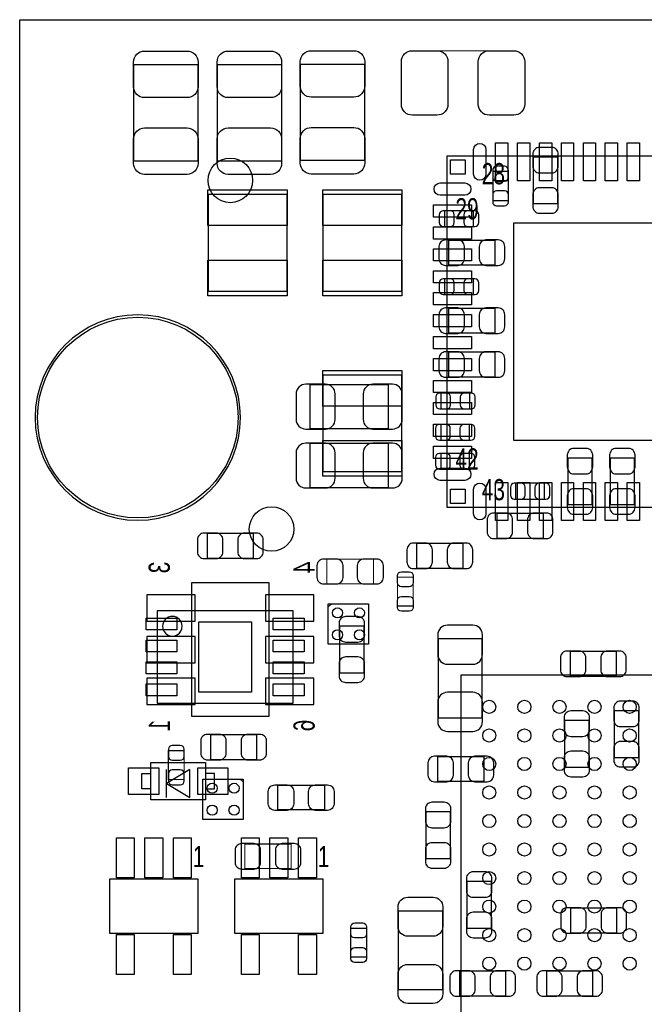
# Model space of a CAD drawing. Extents: x 0 to 67.6, y -0.1 to 51.7.
# Tile 4 of 13: x 0 to 14.2, y 29.3 to 51.7. Entities that reach past the tile are written whole.
import ezdxf

# ---------------------------------------------------------------- set-up
doc = ezdxf.new("R2010")
doc.units = 0
for name, color, linetype in [('BG_DESIGN_OUTLINE', 30, 'CONTINUOUS'), ('PG_ASSEMBLY_BOTTOM', 43, 'CONTINUOUS'), ('PG_ASSEMBLY_TOP', 253, 'CONTINUOUS'), ('PIN_BOTTOM', 211, 'CONTINUOUS'), ('PIN_TOP', 173, 'CONTINUOUS')]:
    doc.layers.add(name, color=color, linetype=linetype)

msp = doc.modelspace()

# ---------------------------------------------------------------- linework, layer by layer
at = {"layer": 'BG_DESIGN_OUTLINE'}
msp.add_lwpolyline([(67.59956, 21.99894, 0.414214), (65.60058, 19.99996, 0.414214), (67.59956, 18.00098), (67.59956, 0), (16.74876, 0), (16.74876, 3.50012, 0.414214), (16.25092, 4.0005, 0.414214), (15.75054, 3.50012), (15.75054, 0), (0, 0), (0, 18.00098, 0.414214), (1.99898, 19.99996, 0.414214), (0, 21.99894), (0, 51.689), (67.59956, 51.689)], format="xyb", close=True, dxfattribs=at)
at = {"layer": 'PG_ASSEMBLY_BOTTOM'}
for points in [[(11.706098, 47.498508), (12.265914, 47.498508), (12.265914, 48.558704), (11.706098, 48.558704), (11.706098, 47.498508)], [(11.14044, 48.229266), (10.780268, 48.229266), (10.780268, 47.569374), (11.14044, 47.569374), (11.14044, 48.229266)], [(10.342626, 46.975268), (10.342626, 47.33544), (9.682734, 47.33544), (9.682734, 46.975268), (10.342626, 46.975268)], [(10.835894, 46.101508), (10.835894, 46.661324), (9.775698, 46.661324), (9.775698, 46.101508), (10.835894, 46.101508)], [(10.343134, 45.425868), (10.343134, 45.78604), (9.683242, 45.78604), (9.683242, 45.425868), (10.343134, 45.425868)], [(10.835894, 44.550584), (10.835894, 45.1104), (9.775698, 45.1104), (9.775698, 44.550584), (10.835894, 44.550584)], [(10.835894, 43.550586), (10.835894, 44.110402), (9.775698, 44.110402), (9.775698, 43.550586), (10.835894, 43.550586)], [(8.408924, 42.37228), (8.408924, 43.372532), (6.60908, 43.372532), (6.60908, 42.37228), (8.408924, 42.37228)], [(10.261346, 42.822114), (10.261346, 43.182286), (9.601454, 43.182286), (9.601454, 42.822114), (10.261346, 42.822114)], [(9.59485, 42.468292), (9.59485, 42.10812), (10.254742, 42.10812), (10.254742, 42.468292), (9.59485, 42.468292)], [(8.408924, 41.028874), (8.408924, 42.029126), (6.60908, 42.029126), (6.60908, 41.028874), (8.408924, 41.028874)], [(9.59485, 41.807892), (9.59485, 41.44772), (10.254742, 41.44772), (10.254742, 41.807892), (9.59485, 41.807892)], [(12.489688, 40.640508), (13.049504, 40.640508), (13.049504, 41.700704), (12.489688, 41.700704), (12.489688, 40.640508)], [(14.014704, 41.700704), (13.454888, 41.700704), (13.454888, 40.640508), (14.014704, 40.640508), (14.014704, 41.700704)], [(11.963146, 40.764714), (11.963146, 41.124886), (11.303254, 41.124886), (11.303254, 40.764714), (11.963146, 40.764714)], [(10.874502, 40.437308), (10.874502, 39.877492), (11.934698, 39.877492), (11.934698, 40.437308), (10.874502, 40.437308)], [(4.270502, 39.980108), (4.270502, 39.420292), (5.330698, 39.420292), (5.330698, 39.980108), (4.270502, 39.980108)], [(9.045702, 39.751508), (9.045702, 39.191692), (10.105898, 39.191692), (10.105898, 39.751508), (9.045702, 39.751508)], [(3.92557, 35.812984), (3.92557, 38.863016), (5.67563, 38.863016), (5.67563, 35.812984), (3.92557, 35.812984)], [(7.849108, 37.868098), (7.289292, 37.868098), (7.289292, 36.807902), (7.849108, 36.807902), (7.849108, 37.868098)], [(9.537954, 35.783012), (10.538206, 35.783012), (10.538206, 37.582856), (9.537954, 37.582856), (9.537954, 35.783012)], [(12.542774, 37.291772), (12.542774, 36.731956), (13.60297, 36.731956), (13.60297, 37.291772), (12.542774, 37.291772)], [(14.11224, 35.941762), (13.552424, 35.941762), (13.552424, 34.881566), (14.11224, 34.881566), (14.11224, 35.941762)], [(12.97813, 35.719512), (12.418314, 35.719512), (12.418314, 34.659316), (12.97813, 34.659316), (12.97813, 35.719512)], [(5.406898, 34.835592), (5.406898, 35.395408), (4.346702, 35.395408), (4.346702, 34.835592), (5.406898, 34.835592)], [(9.523984, 34.896552), (9.523984, 34.336736), (10.58418, 34.336736), (10.58418, 34.896552), (9.523984, 34.896552)], [(5.094478, 34.32175), (5.021834, 34.385758)], [(9.256522, 32.576516), (9.816338, 32.576516), (9.816338, 33.636712), (9.256522, 33.636712), (9.256522, 32.576516)], [(10.193274, 30.992064), (10.75309, 30.992064), (10.75309, 32.05226), (10.193274, 32.05226), (10.193274, 30.992064)], [(13.611098, 30.885892), (13.611098, 31.445708), (12.550902, 31.445708), (12.550902, 30.885892), (13.611098, 30.885892)], [(10.022332, 30.008322), (10.022332, 29.448506), (11.082528, 29.448506), (11.082528, 30.008322), (10.022332, 30.008322)], [(12.003532, 30.008322), (12.003532, 29.448506), (13.063728, 29.448506), (13.063728, 30.008322), (12.003532, 30.008322)]]:
    msp.add_lwpolyline(points, dxfattribs=at)
at = {"layer": 'PG_ASSEMBLY_BOTTOM', "const_width": 0.024892}
for points in [[(3.388614, 34.374074), (3.748786, 34.374074), (3.748786, 35.033966), (3.388614, 35.033966), (3.388614, 34.374074)], [(6.189218, 32.346392), (6.189218, 32.906208), (5.129022, 32.906208), (5.129022, 32.346392), (6.189218, 32.346392)]]:
    msp.add_lwpolyline(points, dxfattribs=at)
at = {"layer": 'PG_ASSEMBLY_BOTTOM'}
msp.add_lwpolyline([(5.094478, 33.467802), (4.176522, 33.467802), (4.176522, 34.385758), (5.094478, 34.385758)], close=True, dxfattribs=at)
at = {"layer": 'PG_ASSEMBLY_TOP'}
for points, format in [([(9.005316, 49.517808, 0, 0, 0), (9.005316, 50.9778, 0.024892, 0.024892, 0), (11.205464, 50.9778, 0, 0, 0), (11.205464, 49.517808, 0, 0, 0), (9.005316, 49.517808, 0, 0, 0)], "xyseb"), ([(5.032756, 42.62374, 1), (0.352044, 42.62374, 1), (5.032756, 42.62374)], "xyb")]:
    msp.add_lwpolyline(points, format=format, dxfattribs=at)
for points in [[(4.06019, 48.468534), (2.600198, 48.468534), (2.600198, 50.668682), (4.06019, 50.668682), (4.06019, 48.468534)], [(5.96519, 48.468534), (4.505198, 48.468534), (4.505198, 50.668682), (5.96519, 50.668682), (5.96519, 48.468534)], [(7.860792, 48.477932), (6.4008, 48.477932), (6.4008, 50.67808), (7.860792, 50.67808), (7.860792, 48.477932)], [(17.736058, 40.95115), (17.736058, 48.580548), (9.736074, 48.580548), (9.736074, 40.580564), (17.365472, 40.580564), (17.736058, 40.95115)], [(4.292854, 47.705264), (4.292854, 45.505116), (6.092698, 45.505116), (6.092698, 47.705264), (4.292854, 47.705264)], [(6.909054, 47.705264), (6.909054, 45.505116), (8.708898, 45.505116), (8.708898, 47.705264), (6.909054, 47.705264)], [(8.708898, 41.391332), (8.708898, 43.59148), (6.909054, 43.59148), (6.909054, 41.391332), (8.708898, 41.391332)], [(7.034022, 38.31717), (7.106666, 38.381178)], [(3.130296, 38.219634), (3.130296, 36.119562), (6.230112, 36.119562), (6.230112, 38.219634), (3.130296, 38.219634)], [(20.152106, 36.755578), (10.05205, 36.755578), (10.05205, 21.655278), (19.517106, 21.655278), (20.152106, 22.290278), (20.152106, 36.755578)], [(4.237482, 33.912048), (2.987802, 33.912048), (2.987802, 34.762948), (4.237482, 34.762948), (4.237482, 33.912048)], [(3.345942, 33.969198), (3.345942, 34.286698), (3.879342, 33.969198), (3.879342, 34.604198), (3.345942, 34.286698), (3.345942, 34.604198)], [(2.987802, 34.162238), (2.784602, 34.162238), (2.784602, 34.512758), (2.987802, 34.512758)], [(4.237482, 34.162238), (4.440682, 34.162238), (4.440682, 34.512758), (4.237482, 34.512758)], [(5.885688, 33.683956), (5.885688, 34.243772), (6.945884, 34.243772), (6.945884, 33.683956), (5.885688, 33.683956)], [(2.0574, 32.114998), (4.05892, 32.114998), (4.05892, 30.865318), (2.0574, 30.865318), (2.0574, 32.114998)], [(4.907026, 32.114998), (6.908546, 32.114998), (6.908546, 30.865318), (4.907026, 30.865318), (4.907026, 32.114998)], [(8.633206, 31.383986), (9.633458, 31.383986), (9.633458, 29.584142), (8.633206, 29.584142), (8.633206, 31.383986)], [(7.907274, 30.327346), (7.547102, 30.327346), (7.547102, 30.987238), (7.907274, 30.987238), (7.907274, 30.327346)]]:
    msp.add_lwpolyline(points, dxfattribs=at)
at = {"layer": 'PG_ASSEMBLY_TOP', "const_width": 0.024892}
for points in [[(7.001002, 38.836092), (7.001002, 39.395908), (8.061198, 39.395908), (8.061198, 38.836092), (7.001002, 38.836092)], [(8.968486, 38.328854), (8.608314, 38.328854), (8.608314, 38.988746), (8.968486, 38.988746), (8.968486, 38.328854)]]:
    msp.add_lwpolyline(points, dxfattribs=at)
at = {"layer": 'PG_ASSEMBLY_TOP'}
msp.add_lwpolyline([(7.034022, 37.463222), (7.034022, 38.381178), (7.951978, 38.381178), (7.951978, 37.463222)], close=True, dxfattribs=at)
msp.add_lwpolyline([(3.703828, 37.869622, 1), (3.25658, 37.869574, 1)], format="xyb", close=True, dxfattribs=at)
at = {"layer": 'PIN_BOTTOM'}
for points in [[(11.695938, 48.628554), (11.695938, 48.348646, 0.414846), (11.846052, 48.198532), (12.12596, 48.198532, 0.414846), (12.276074, 48.348646), (12.276074, 48.628554, 0.414846), (12.12596, 48.778668), (11.846052, 48.778668, 0.414846)], [(10.780268, 48.259238), (10.780268, 48.099218, 0.413587), (10.870438, 48.009302), (11.05027, 48.009302, 0.413587), (11.14044, 48.099218), (11.14044, 48.259238, 0.413587), (11.05027, 48.349154), (10.870438, 48.349154, 0.413587)], [(11.14044, 47.539402), (11.14044, 47.699422, 0.413587), (11.05027, 47.789338), (10.870438, 47.789338, 0.413587), (10.780268, 47.699422), (10.780268, 47.539402, 0.413587), (10.870438, 47.449486), (11.05027, 47.449486, 0.413587)], [(12.276074, 47.428658), (12.276074, 47.708566, 0.414846), (12.12596, 47.85868), (11.846052, 47.85868, 0.414846), (11.695938, 47.708566), (11.695938, 47.428658, 0.414846), (11.846052, 47.278544), (12.12596, 47.278544, 0.414846)], [(9.652762, 46.975268), (9.812782, 46.975268, 0.413587), (9.902698, 47.065438), (9.902698, 47.24527, 0.413587), (9.812782, 47.33544), (9.652762, 47.33544, 0.413587), (9.562846, 47.24527), (9.562846, 47.065438, 0.413587)], [(10.372598, 47.33544), (10.212578, 47.33544, 0.413587), (10.122662, 47.24527), (10.122662, 47.065438, 0.413587), (10.212578, 46.975268), (10.372598, 46.975268, 0.413587), (10.462514, 47.065438), (10.462514, 47.24527, 0.413587)], [(9.705848, 46.091348), (9.985756, 46.091348, 0.414846), (10.13587, 46.241462), (10.13587, 46.52137, 0.414846), (9.985756, 46.671484), (9.705848, 46.671484, 0.414846), (9.555734, 46.52137), (9.555734, 46.241462, 0.414846)], [(10.905744, 46.671484), (10.625836, 46.671484, 0.414846), (10.475722, 46.52137), (10.475722, 46.241462, 0.414846), (10.625836, 46.091348), (10.905744, 46.091348, 0.414846), (11.055858, 46.241462), (11.055858, 46.52137, 0.414846)], [(9.65327, 45.425868), (9.81329, 45.425868, 0.413587), (9.903206, 45.516038), (9.903206, 45.69587, 0.413587), (9.81329, 45.78604), (9.65327, 45.78604, 0.413587), (9.563354, 45.69587), (9.563354, 45.516038, 0.413587)], [(10.373106, 45.78604), (10.213086, 45.78604, 0.413587), (10.12317, 45.69587), (10.12317, 45.516038, 0.413587), (10.213086, 45.425868), (10.373106, 45.425868, 0.413587), (10.463022, 45.516038), (10.463022, 45.69587, 0.413587)], [(9.705848, 44.540424), (9.985756, 44.540424, 0.414846), (10.13587, 44.690538), (10.13587, 44.970446, 0.414846), (9.985756, 45.12056), (9.705848, 45.12056, 0.414846), (9.555734, 44.970446), (9.555734, 44.690538, 0.414846)], [(10.905744, 45.12056), (10.625836, 45.12056, 0.414846), (10.475722, 44.970446), (10.475722, 44.690538, 0.414846), (10.625836, 44.540424), (10.905744, 44.540424, 0.414846), (11.055858, 44.690538), (11.055858, 44.970446, 0.414846)], [(9.705848, 43.540426), (9.985756, 43.540426, 0.414846), (10.13587, 43.69054), (10.13587, 43.970448, 0.414846), (9.985756, 44.120562), (9.705848, 44.120562, 0.414846), (9.555734, 43.970448), (9.555734, 43.69054, 0.414846)], [(10.905744, 44.120562), (10.625836, 44.120562, 0.414846), (10.475722, 43.970448), (10.475722, 43.69054, 0.414846), (10.625836, 43.540426), (10.905744, 43.540426, 0.414846), (11.055858, 43.69054), (11.055858, 43.970448, 0.414846)], [(6.51891, 42.362374), (6.968998, 42.362374, 0.414414), (7.188962, 42.582338), (7.188962, 43.162474, 0.414414), (6.968998, 43.382438), (6.51891, 43.382438, 0.414414), (6.298946, 43.162474), (6.298946, 42.582338, 0.414414)], [(8.499094, 43.382438), (8.049006, 43.382438, 0.414414), (7.829042, 43.162474), (7.829042, 42.582338, 0.414414), (8.049006, 42.362374), (8.499094, 42.362374, 0.414414), (8.719058, 42.582338), (8.719058, 43.162474, 0.414414)], [(9.571482, 42.822114), (9.731502, 42.822114, 0.413587), (9.821418, 42.912284), (9.821418, 43.092116, 0.413587), (9.731502, 43.182286), (9.571482, 43.182286, 0.413587), (9.481566, 43.092116), (9.481566, 42.912284, 0.413587)], [(10.291318, 43.182286), (10.131298, 43.182286, 0.413587), (10.041382, 43.092116), (10.041382, 42.912284, 0.413587), (10.131298, 42.822114), (10.291318, 42.822114, 0.413587), (10.381234, 42.912284), (10.381234, 43.092116, 0.413587)], [(9.564878, 42.10812), (9.724898, 42.10812, 0.413587), (9.814814, 42.19829), (9.814814, 42.378122, 0.413587), (9.724898, 42.468292), (9.564878, 42.468292, 0.413587), (9.474962, 42.378122), (9.474962, 42.19829, 0.413587)], [(10.284714, 42.468292), (10.124694, 42.468292, 0.413587), (10.034778, 42.378122), (10.034778, 42.19829, 0.413587), (10.124694, 42.10812), (10.284714, 42.10812, 0.413587), (10.37463, 42.19829), (10.37463, 42.378122, 0.413587)], [(6.51891, 41.018968), (6.968998, 41.018968, 0.414414), (7.188962, 41.238932), (7.188962, 41.819068, 0.414414), (6.968998, 42.039032), (6.51891, 42.039032, 0.414414), (6.298946, 41.819068), (6.298946, 41.238932, 0.414414)], [(8.499094, 42.039032), (8.049006, 42.039032, 0.414414), (7.829042, 41.819068), (7.829042, 41.238932, 0.414414), (8.049006, 41.018968), (8.499094, 41.018968, 0.414414), (8.719058, 41.238932), (8.719058, 41.819068, 0.414414)], [(9.564878, 41.44772), (9.724898, 41.44772, 0.413587), (9.814814, 41.53789), (9.814814, 41.717722, 0.413587), (9.724898, 41.807892), (9.564878, 41.807892, 0.413587), (9.474962, 41.717722), (9.474962, 41.53789, 0.413587)], [(10.284714, 41.807892), (10.124694, 41.807892, 0.413587), (10.034778, 41.717722), (10.034778, 41.53789, 0.413587), (10.124694, 41.44772), (10.284714, 41.44772, 0.413587), (10.37463, 41.53789), (10.37463, 41.717722, 0.413587)], [(12.479528, 41.770554), (12.479528, 41.490646, 0.414846), (12.629642, 41.340532), (12.90955, 41.340532, 0.414846), (13.059664, 41.490646), (13.059664, 41.770554, 0.414846), (12.90955, 41.920668), (12.629642, 41.920668, 0.414846)], [(13.444728, 41.770554), (13.444728, 41.490646, 0.414846), (13.594842, 41.340532), (13.87475, 41.340532, 0.414846), (14.024864, 41.490646), (14.024864, 41.770554, 0.414846), (13.87475, 41.920668), (13.594842, 41.920668, 0.414846)], [(11.273282, 40.764714), (11.433302, 40.764714, 0.413587), (11.523218, 40.854884), (11.523218, 41.034716, 0.413587), (11.433302, 41.124886), (11.273282, 41.124886, 0.413587), (11.183366, 41.034716), (11.183366, 40.854884, 0.413587)], [(11.993118, 41.124886), (11.833098, 41.124886, 0.413587), (11.743182, 41.034716), (11.743182, 40.854884, 0.413587), (11.833098, 40.764714), (11.993118, 40.764714, 0.413587), (12.083034, 40.854884), (12.083034, 41.034716, 0.413587)], [(13.059664, 40.570658), (13.059664, 40.850566, 0.414846), (12.90955, 41.00068), (12.629642, 41.00068, 0.414846), (12.479528, 40.850566), (12.479528, 40.570658, 0.414846), (12.629642, 40.420544), (12.90955, 40.420544, 0.414846)], [(14.024864, 40.570658), (14.024864, 40.850566, 0.414846), (13.87475, 41.00068), (13.594842, 41.00068, 0.414846), (13.444728, 40.850566), (13.444728, 40.570658, 0.414846), (13.594842, 40.420544), (13.87475, 40.420544, 0.414846)], [(10.804652, 39.867332), (11.08456, 39.867332, 0.414846), (11.234674, 40.017446), (11.234674, 40.297354, 0.414846), (11.08456, 40.447468), (10.804652, 40.447468, 0.414846), (10.654538, 40.297354), (10.654538, 40.017446, 0.414846)], [(12.004548, 40.447468), (11.72464, 40.447468, 0.414846), (11.574526, 40.297354), (11.574526, 40.017446, 0.414846), (11.72464, 39.867332), (12.004548, 39.867332, 0.414846), (12.154662, 40.017446), (12.154662, 40.297354, 0.414846)], [(4.200652, 39.410132), (4.48056, 39.410132, 0.414846), (4.630674, 39.560246), (4.630674, 39.840154, 0.414846), (4.48056, 39.990268), (4.200652, 39.990268, 0.414846), (4.050538, 39.840154), (4.050538, 39.560246, 0.414846)], [(5.400548, 39.990268), (5.12064, 39.990268, 0.414846), (4.970526, 39.840154), (4.970526, 39.560246, 0.414846), (5.12064, 39.410132), (5.400548, 39.410132, 0.414846), (5.550662, 39.560246), (5.550662, 39.840154, 0.414846)], [(8.975852, 39.181532), (9.25576, 39.181532, 0.414846), (9.405874, 39.331646), (9.405874, 39.611554, 0.414846), (9.25576, 39.761668), (8.975852, 39.761668, 0.414846), (8.825738, 39.611554), (8.825738, 39.331646, 0.414846)], [(10.175748, 39.761668), (9.89584, 39.761668, 0.414846), (9.745726, 39.611554), (9.745726, 39.331646, 0.414846), (9.89584, 39.181532), (10.175748, 39.181532, 0.414846), (10.325862, 39.331646), (10.325862, 39.611554, 0.414846)], [(7.279132, 37.937948), (7.279132, 37.65804, 0.414846), (7.429246, 37.507926), (7.709154, 37.507926, 0.414846), (7.859268, 37.65804), (7.859268, 37.937948, 0.414846), (7.709154, 38.088062), (7.429246, 38.088062, 0.414846)], [(9.528048, 37.673026), (9.528048, 37.222938, 0.414414), (9.748012, 37.002974), (10.328148, 37.002974, 0.414414), (10.548112, 37.222938), (10.548112, 37.673026, 0.414414), (10.328148, 37.89299), (9.748012, 37.89299, 0.414414)], [(12.472924, 36.721796), (12.752832, 36.721796, 0.414846), (12.902946, 36.87191), (12.902946, 37.151818, 0.414846), (12.752832, 37.301932), (12.472924, 37.301932, 0.414846), (12.32281, 37.151818), (12.32281, 36.87191, 0.414846)], [(13.67282, 37.301932), (13.392912, 37.301932, 0.414846), (13.242798, 37.151818), (13.242798, 36.87191, 0.414846), (13.392912, 36.721796), (13.67282, 36.721796, 0.414846), (13.822934, 36.87191), (13.822934, 37.151818, 0.414846)], [(7.859268, 36.738052), (7.859268, 37.01796, 0.414846), (7.709154, 37.168074), (7.429246, 37.168074, 0.414846), (7.279132, 37.01796), (7.279132, 36.738052, 0.414846), (7.429246, 36.587938), (7.709154, 36.587938, 0.414846)], [(10.548112, 35.692842), (10.548112, 36.14293, 0.414414), (10.328148, 36.362894), (9.748012, 36.362894, 0.414414), (9.528048, 36.14293), (9.528048, 35.692842, 0.414414), (9.748012, 35.472878), (10.328148, 35.472878, 0.414414)], [(13.542264, 36.011612), (13.542264, 35.731704, 0.414846), (13.692378, 35.58159), (13.972286, 35.58159, 0.414846), (14.1224, 35.731704), (14.1224, 36.011612, 0.414846), (13.972286, 36.161726), (13.692378, 36.161726, 0.414846)], [(12.408154, 35.789362), (12.408154, 35.509454, 0.414846), (12.558268, 35.35934), (12.838176, 35.35934, 0.414846), (12.98829, 35.509454), (12.98829, 35.789362, 0.414846), (12.838176, 35.939476), (12.558268, 35.939476, 0.414846)], [(4.276852, 34.825432), (4.55676, 34.825432, 0.414846), (4.706874, 34.975546), (4.706874, 35.255454, 0.414846), (4.55676, 35.405568), (4.276852, 35.405568, 0.414846), (4.126738, 35.255454), (4.126738, 34.975546, 0.414846)], [(5.476748, 35.405568), (5.19684, 35.405568, 0.414846), (5.046726, 35.255454), (5.046726, 34.975546, 0.414846), (5.19684, 34.825432), (5.476748, 34.825432, 0.414846), (5.626862, 34.975546), (5.626862, 35.255454, 0.414846)], [(14.1224, 34.811716), (14.1224, 35.091624, 0.414846), (13.972286, 35.241738), (13.692378, 35.241738, 0.414846), (13.542264, 35.091624), (13.542264, 34.811716, 0.414846), (13.692378, 34.661602), (13.972286, 34.661602, 0.414846)], [(3.388614, 35.063938), (3.388614, 34.903918, 0.413587), (3.478784, 34.814002), (3.658616, 34.814002, 0.413587), (3.748786, 34.903918), (3.748786, 35.063938, 0.413587), (3.658616, 35.153854), (3.478784, 35.153854, 0.413587)], [(12.98829, 34.589466), (12.98829, 34.869374, 0.414846), (12.838176, 35.019488), (12.558268, 35.019488, 0.414846), (12.408154, 34.869374), (12.408154, 34.589466, 0.414846), (12.558268, 34.439352), (12.838176, 34.439352, 0.414846)], [(9.454134, 34.326576), (9.734042, 34.326576, 0.414846), (9.884156, 34.47669), (9.884156, 34.756598, 0.414846), (9.734042, 34.906712), (9.454134, 34.906712, 0.414846), (9.30402, 34.756598), (9.30402, 34.47669, 0.414846)], [(10.65403, 34.906712), (10.374122, 34.906712, 0.414846), (10.224008, 34.756598), (10.224008, 34.47669, 0.414846), (10.374122, 34.326576), (10.65403, 34.326576, 0.414846), (10.804144, 34.47669), (10.804144, 34.756598, 0.414846)], [(3.748786, 34.344102), (3.748786, 34.504122, 0.413587), (3.658616, 34.594038), (3.478784, 34.594038, 0.413587), (3.388614, 34.504122), (3.388614, 34.344102, 0.413587), (3.478784, 34.254186), (3.658616, 34.254186, 0.413587)], [(9.246362, 33.706562), (9.246362, 33.426654, 0.414846), (9.396476, 33.27654), (9.676384, 33.27654, 0.414846), (9.826498, 33.426654), (9.826498, 33.706562, 0.414846), (9.676384, 33.856676), (9.396476, 33.856676, 0.414846)], [(5.059172, 32.336232), (5.33908, 32.336232, 0.414846), (5.489194, 32.486346), (5.489194, 32.766254, 0.414846), (5.33908, 32.916368), (5.059172, 32.916368, 0.414846), (4.909058, 32.766254), (4.909058, 32.486346, 0.414846)], [(6.259068, 32.916368), (5.97916, 32.916368, 0.414846), (5.829046, 32.766254), (5.829046, 32.486346, 0.414846), (5.97916, 32.336232), (6.259068, 32.336232, 0.414846), (6.409182, 32.486346), (6.409182, 32.766254, 0.414846)], [(9.826498, 32.506666), (9.826498, 32.786574, 0.414846), (9.676384, 32.936688), (9.396476, 32.936688, 0.414846), (9.246362, 32.786574), (9.246362, 32.506666, 0.414846), (9.396476, 32.356552), (9.676384, 32.356552, 0.414846)], [(10.183114, 32.12211), (10.183114, 31.842202, 0.414846), (10.333228, 31.692088), (10.613136, 31.692088, 0.414846), (10.76325, 31.842202), (10.76325, 32.12211, 0.414846), (10.613136, 32.272224), (10.333228, 32.272224, 0.414846)], [(12.481052, 30.875732), (12.76096, 30.875732, 0.414846), (12.911074, 31.025846), (12.911074, 31.305754, 0.414846), (12.76096, 31.455868), (12.481052, 31.455868, 0.414846), (12.330938, 31.305754), (12.330938, 31.025846, 0.414846)], [(13.680948, 31.455868), (13.40104, 31.455868, 0.414846), (13.250926, 31.305754), (13.250926, 31.025846, 0.414846), (13.40104, 30.875732), (13.680948, 30.875732, 0.414846), (13.831062, 31.025846), (13.831062, 31.305754, 0.414846)], [(10.76325, 30.922214), (10.76325, 31.202122, 0.414846), (10.613136, 31.352236), (10.333228, 31.352236, 0.414846), (10.183114, 31.202122), (10.183114, 30.922214, 0.414846), (10.333228, 30.7721), (10.613136, 30.7721, 0.414846)], [(9.952482, 29.438346), (10.23239, 29.438346, 0.414846), (10.382504, 29.58846), (10.382504, 29.868368, 0.414846), (10.23239, 30.018482), (9.952482, 30.018482, 0.414846), (9.802368, 29.868368), (9.802368, 29.58846, 0.414846)], [(11.152378, 30.018482), (10.87247, 30.018482, 0.414846), (10.722356, 29.868368), (10.722356, 29.58846, 0.414846), (10.87247, 29.438346), (11.152378, 29.438346, 0.414846), (11.302492, 29.58846), (11.302492, 29.868368, 0.414846)], [(11.933682, 29.438346), (12.21359, 29.438346, 0.414846), (12.363704, 29.58846), (12.363704, 29.868368, 0.414846), (12.21359, 30.018482), (11.933682, 30.018482, 0.414846), (11.783568, 29.868368), (11.783568, 29.58846, 0.414846)], [(13.133578, 30.018482), (12.85367, 30.018482, 0.414846), (12.703556, 29.868368), (12.703556, 29.58846, 0.414846), (12.85367, 29.438346), (13.133578, 29.438346, 0.414846), (13.283692, 29.58846), (13.283692, 29.868368, 0.414846)]]:
    msp.add_lwpolyline(points, format="xyb", close=True, dxfattribs=at)
for points in [[(2.900553, 37.987986), (4.000627, 37.987986), (4.000627, 38.587934), (2.900553, 38.587934)], [(5.600573, 37.987986), (6.700647, 37.987986), (6.700647, 38.587934), (5.600573, 38.587934)], [(2.900553, 37.038026), (4.000627, 37.038026), (4.000627, 37.637974), (2.900553, 37.637974)], [(5.600573, 37.038026), (6.700647, 37.038026), (6.700647, 37.637974), (5.600573, 37.637974)], [(2.900553, 36.088066), (4.000627, 36.088066), (4.000627, 36.688014), (2.900553, 36.688014)], [(5.600573, 36.088066), (6.700647, 36.088066), (6.700647, 36.688014), (5.600573, 36.688014)]]:
    msp.add_lwpolyline(points, close=True, dxfattribs=at)
for centre, radius in [((4.8006, 48.02759), 0.508), ((2.6924, 42.62374), 2.286), ((4.385564, 34.176716), 0.115062), ((4.885436, 34.176716), 0.115062), ((4.385564, 33.676844), 0.115062), ((4.885436, 33.676844), 0.115062)]:
    msp.add_circle(centre, radius, dxfattribs=at)
at = {"layer": 'PIN_TOP'}
for points in [[(4.06527, 50.723546), (4.06527, 50.16373, -0.414709), (3.81508, 49.91354), (2.845308, 49.91354, -0.414709), (2.595118, 50.16373), (2.595118, 50.723546, -0.414709), (2.845308, 50.973736), (3.81508, 50.973736, -0.414709)], [(5.97027, 50.723546), (5.97027, 50.16373, -0.414709), (5.72008, 49.91354), (4.750308, 49.91354, -0.414709), (4.500118, 50.16373), (4.500118, 50.723546, -0.414709), (4.750308, 50.973736), (5.72008, 50.973736, -0.414709)], [(7.865872, 50.732944), (7.865872, 50.173128, -0.414709), (7.615682, 49.922938), (6.64591, 49.922938, -0.414709), (6.39572, 50.173128), (6.39572, 50.732944, -0.414709), (6.64591, 50.983134), (7.615682, 50.983134, -0.414709)], [(8.950452, 50.98288), (9.510268, 50.98288, -0.414709), (9.760458, 50.73269), (9.760458, 49.762918, -0.414709), (9.510268, 49.512728), (8.950452, 49.512728, -0.414709), (8.700262, 49.762918), (8.700262, 50.73269, -0.414709)], [(11.260328, 49.512728), (10.700512, 49.512728, -0.414709), (10.450322, 49.762918), (10.450322, 50.73269, -0.414709), (10.700512, 50.98288), (11.260328, 50.98288, -0.414709), (11.510518, 50.73269), (11.510518, 49.762918, -0.414709)], [(2.595118, 48.41367), (2.595118, 48.973486, -0.414709), (2.845308, 49.223676), (3.81508, 49.223676, -0.414709), (4.06527, 48.973486), (4.06527, 48.41367, -0.414709), (3.81508, 48.16348), (2.845308, 48.16348, -0.414709)], [(4.500118, 48.41367), (4.500118, 48.973486, -0.414709), (4.750308, 49.223676), (5.72008, 49.223676, -0.414709), (5.97027, 48.973486), (5.97027, 48.41367, -0.414709), (5.72008, 48.16348), (4.750308, 48.16348, -0.414709)], [(6.39572, 48.423068), (6.39572, 48.982884, -0.414709), (6.64591, 49.233074), (7.615682, 49.233074, -0.414709), (7.865872, 48.982884), (7.865872, 48.423068, -0.414709), (7.615682, 48.172878), (6.64591, 48.172878, -0.414709)], [(10.625836, 48.730662), (10.625836, 48.171862, -1), (10.346436, 48.171862), (10.346436, 48.730662, -1)], [(9.58596, 47.970186), (10.14476, 47.970186, -1), (10.14476, 47.690786), (9.58596, 47.690786, -1)], [(9.58596, 41.470326), (10.14476, 41.470326, -1), (10.14476, 41.190926), (9.58596, 41.190926, -1)], [(10.625836, 40.98925), (10.625836, 40.43045, -1), (10.346436, 40.43045), (10.346436, 40.98925, -1)], [(6.931152, 39.406068), (7.21106, 39.406068, -0.414846), (7.361174, 39.255954), (7.361174, 38.976046, -0.414846), (7.21106, 38.825932), (6.931152, 38.825932, -0.414846), (6.781038, 38.976046), (6.781038, 39.255954, -0.414846)], [(8.131048, 38.825932), (7.85114, 38.825932, -0.414846), (7.701026, 38.976046), (7.701026, 39.255954, -0.414846), (7.85114, 39.406068), (8.131048, 39.406068, -0.414846), (8.281162, 39.255954), (8.281162, 38.976046, -0.414846)], [(8.968486, 39.018718), (8.968486, 38.858698, -0.413587), (8.878316, 38.768782), (8.698484, 38.768782, -0.413587), (8.608314, 38.858698), (8.608314, 39.018718, -0.413587), (8.698484, 39.108634), (8.878316, 39.108634, -0.413587)], [(8.608314, 38.298882), (8.608314, 38.458902, -0.413587), (8.698484, 38.548818), (8.878316, 38.548818, -0.413587), (8.968486, 38.458902), (8.968486, 38.298882, -0.413587), (8.878316, 38.208966), (8.698484, 38.208966, -0.413587)], [(5.815838, 34.253932), (6.095746, 34.253932, -0.414846), (6.24586, 34.103818), (6.24586, 33.82391, -0.414846), (6.095746, 33.673796), (5.815838, 33.673796, -0.414846), (5.665724, 33.82391), (5.665724, 34.103818, -0.414846)], [(7.015734, 33.673796), (6.735826, 33.673796, -0.414846), (6.585712, 33.82391), (6.585712, 34.103818, -0.414846), (6.735826, 34.253932), (7.015734, 34.253932, -0.414846), (7.165848, 34.103818), (7.165848, 33.82391, -0.414846)], [(9.643364, 31.474156), (9.643364, 31.024068, -0.414414), (9.4234, 30.804104), (8.843264, 30.804104, -0.414414), (8.6233, 31.024068), (8.6233, 31.474156, -0.414414), (8.843264, 31.69412), (9.4234, 31.69412, -0.414414)], [(7.907274, 31.01721), (7.907274, 30.85719, -0.413587), (7.817104, 30.767274), (7.637272, 30.767274, -0.413587), (7.547102, 30.85719), (7.547102, 31.01721, -0.413587), (7.637272, 31.107126), (7.817104, 31.107126, -0.413587)], [(7.547102, 30.297374), (7.547102, 30.457394, -0.413587), (7.637272, 30.54731), (7.817104, 30.54731, -0.413587), (7.907274, 30.457394), (7.907274, 30.297374, -0.413587), (7.817104, 30.207458), (7.637272, 30.207458, -0.413587)], [(8.6233, 29.493972), (8.6233, 29.94406, -0.414414), (8.843264, 30.164024), (9.4234, 30.164024, -0.414414), (9.643364, 29.94406), (9.643364, 29.493972, -0.414414), (9.4234, 29.274008), (8.843264, 29.274008, -0.414414)]]:
    msp.add_lwpolyline(points, format="xyb", close=True, dxfattribs=at)
for points in [[(11.125708, 48.019462), (10.846308, 48.019462), (10.846308, 48.883062), (11.125708, 48.883062)], [(11.625834, 48.019462), (11.346434, 48.019462), (11.346434, 48.883062), (11.625834, 48.883062)], [(12.125706, 48.019462), (11.846306, 48.019462), (11.846306, 48.883062), (12.125706, 48.883062)], [(12.625832, 48.019462), (12.346432, 48.019462), (12.346432, 48.883062), (12.625832, 48.883062)], [(13.125704, 48.019462), (12.846304, 48.019462), (12.846304, 48.883062), (13.125704, 48.883062)], [(13.62583, 48.019462), (13.34643, 48.019462), (13.34643, 48.883062), (13.62583, 48.883062)], [(14.125702, 48.019462), (13.846302, 48.019462), (13.846302, 48.883062), (14.125702, 48.883062)], [(10.150983, 48.495585), (10.150983, 48.165639), (9.821037, 48.165639), (9.821037, 48.495585)], [(4.291076, 47.81169), (6.094476, 47.81169), (6.094476, 46.99889), (4.291076, 46.99889)], [(6.907276, 47.81169), (8.710676, 47.81169), (8.710676, 46.99889), (6.907276, 46.99889)], [(10.29716, 47.470314), (10.29716, 47.190914), (9.43356, 47.190914), (9.43356, 47.470314)], [(10.29716, 46.970188), (10.29716, 46.690788), (9.43356, 46.690788), (9.43356, 46.970188)], [(16.212566, 47.057056), (16.212566, 42.104056), (11.259566, 42.104056), (11.259566, 47.057056)], [(10.29716, 46.470316), (10.29716, 46.190916), (9.43356, 46.190916), (9.43356, 46.470316)], [(4.291076, 46.21149), (6.094476, 46.21149), (6.094476, 45.39869), (4.291076, 45.39869)], [(6.907276, 46.21149), (8.710676, 46.21149), (8.710676, 45.39869), (6.907276, 45.39869)], [(10.29716, 45.97019), (10.29716, 45.69079), (9.43356, 45.69079), (9.43356, 45.97019)], [(10.29716, 45.470318), (10.29716, 45.190918), (9.43356, 45.190918), (9.43356, 45.470318)], [(10.29716, 44.970192), (10.29716, 44.690792), (9.43356, 44.690792), (9.43356, 44.970192)], [(10.29716, 44.47032), (10.29716, 44.19092), (9.43356, 44.19092), (9.43356, 44.47032)], [(10.29716, 43.970194), (10.29716, 43.690794), (9.43356, 43.690794), (9.43356, 43.970194)], [(8.710676, 42.885106), (6.907276, 42.885106), (6.907276, 43.697906), (8.710676, 43.697906)], [(10.29716, 43.470322), (10.29716, 43.190922), (9.43356, 43.190922), (9.43356, 43.470322)], [(10.29716, 42.970196), (10.29716, 42.690796), (9.43356, 42.690796), (9.43356, 42.970196)], [(10.29716, 42.470324), (10.29716, 42.190924), (9.43356, 42.190924), (9.43356, 42.470324)], [(8.710676, 41.284906), (6.907276, 41.284906), (6.907276, 42.097706), (8.710676, 42.097706)], [(10.29716, 41.970198), (10.29716, 41.690798), (9.43356, 41.690798), (9.43356, 41.970198)], [(11.125708, 40.27805), (10.846308, 40.27805), (10.846308, 41.14165), (11.125708, 41.14165)], [(11.625834, 40.27805), (11.346434, 40.27805), (11.346434, 41.14165), (11.625834, 41.14165)], [(12.125706, 40.27805), (11.846306, 40.27805), (11.846306, 41.14165), (12.125706, 41.14165)], [(12.625832, 40.27805), (12.346432, 40.27805), (12.346432, 41.14165), (12.625832, 41.14165)], [(13.125704, 40.27805), (12.846304, 40.27805), (12.846304, 41.14165), (13.125704, 41.14165)], [(13.62583, 40.27805), (13.34643, 40.27805), (13.34643, 41.14165), (13.62583, 41.14165)], [(14.125702, 40.27805), (13.846302, 40.27805), (13.846302, 41.14165), (14.125702, 41.14165)], [(10.150983, 40.995473), (10.150983, 40.665527), (9.821037, 40.665527), (9.821037, 40.995473)], [(2.880106, 37.784532), (2.880106, 38.054534), (3.58013, 38.054534), (3.58013, 37.784532)], [(5.280152, 36.369625), (4.080256, 36.369625), (4.080256, 37.969571), (5.280152, 37.969571)], [(5.780278, 37.784532), (5.780278, 38.054534), (6.480302, 38.054534), (6.480302, 37.784532)], [(2.880106, 37.284406), (2.880106, 37.554408), (3.58013, 37.554408), (3.58013, 37.284406)], [(5.780278, 37.284406), (5.780278, 37.554408), (6.480302, 37.554408), (6.480302, 37.284406)], [(2.880106, 36.784534), (2.880106, 37.054536), (3.58013, 37.054536), (3.58013, 36.784534)], [(5.780278, 36.784534), (5.780278, 37.054536), (6.480302, 37.054536), (6.480302, 36.784534)], [(2.880106, 36.284408), (2.880106, 36.55441), (3.58013, 36.55441), (3.58013, 36.284408)], [(5.780278, 36.284408), (5.780278, 36.55441), (6.480302, 36.55441), (6.480302, 36.284408)], [(3.168142, 34.642552), (3.168142, 34.032952), (2.482342, 34.032952), (2.482342, 34.642552)], [(4.742942, 34.642298), (4.742942, 34.032698), (4.057142, 34.032698), (4.057142, 34.642298)], [(2.20472, 32.132778), (2.20472, 33.047178), (2.61112, 33.047178), (2.61112, 32.132778)], [(2.85496, 32.132778), (2.85496, 33.047178), (3.26136, 33.047178), (3.26136, 32.132778)], [(3.5052, 32.132778), (3.5052, 33.047178), (3.9116, 33.047178), (3.9116, 32.132778)], [(5.054346, 32.132778), (5.054346, 33.047178), (5.460746, 33.047178), (5.460746, 32.132778)], [(5.704586, 32.132778), (5.704586, 33.047178), (6.110986, 33.047178), (6.110986, 32.132778)], [(6.354826, 32.132778), (6.354826, 33.047178), (6.761226, 33.047178), (6.761226, 32.132778)], [(2.20472, 29.933138), (2.20472, 30.847538), (2.61112, 30.847538), (2.61112, 29.933138)], [(3.5052, 29.933138), (3.5052, 30.847538), (3.9116, 30.847538), (3.9116, 29.933138)], [(5.054346, 29.933138), (5.054346, 30.847538), (5.460746, 30.847538), (5.460746, 29.933138)], [(6.354826, 29.933138), (6.354826, 30.847538), (6.761226, 30.847538), (6.761226, 29.933138)]]:
    msp.add_lwpolyline(points, close=True, dxfattribs=at)
for centre, radius in [((2.6924, 42.62374), 2.286), ((5.7404, 40.08374), 0.508), ((7.243064, 38.172136), 0.115062), ((7.742936, 38.172136), 0.115062), ((7.243064, 37.672264), 0.115062), ((7.742936, 37.672264), 0.115062), ((10.702036, 36.030408), 0.149987), ((11.502136, 36.030408), 0.149987), ((12.301982, 36.030408), 0.149987), ((13.102082, 36.030408), 0.149987), ((13.902182, 36.030408), 0.149987), ((10.702036, 35.380422), 0.149987), ((11.502136, 35.380422), 0.149987), ((12.301982, 35.380422), 0.149987), ((13.102082, 35.380422), 0.149987), ((13.902182, 35.380422), 0.149987), ((10.702036, 34.730436), 0.149987), ((11.502136, 34.730436), 0.149987), ((12.301982, 34.730436), 0.149987), ((13.102082, 34.730436), 0.149987), ((13.902182, 34.730436), 0.149987), ((10.702036, 34.08045), 0.149987), ((11.502136, 34.08045), 0.149987), ((12.301982, 34.08045), 0.149987), ((13.102082, 34.08045), 0.149987), ((13.902182, 34.08045), 0.149987), ((10.702036, 33.430464), 0.149987), ((11.502136, 33.430464), 0.149987), ((12.301982, 33.430464), 0.149987), ((13.102082, 33.430464), 0.149987), ((13.902182, 33.430464), 0.149987), ((10.702036, 32.780478), 0.149987), ((11.502136, 32.780478), 0.149987), ((12.301982, 32.780478), 0.149987), ((13.102082, 32.780478), 0.149987), ((13.902182, 32.780478), 0.149987), ((10.702036, 32.130492), 0.149987), ((11.502136, 32.130492), 0.149987), ((12.301982, 32.130492), 0.149987), ((13.102082, 32.130492), 0.149987), ((13.902182, 32.130492), 0.149987), ((10.702036, 31.480506), 0.149987), ((11.502136, 31.480506), 0.149987), ((12.301982, 31.480506), 0.149987), ((13.102082, 31.480506), 0.149987), ((13.902182, 31.480506), 0.149987), ((10.702036, 30.83052), 0.149987), ((11.502136, 30.83052), 0.149987), ((12.301982, 30.83052), 0.149987), ((13.102082, 30.83052), 0.149987), ((13.902182, 30.83052), 0.149987), ((10.702036, 30.180534), 0.149987), ((11.502136, 30.180534), 0.149987), ((12.301982, 30.180534), 0.149987), ((13.102082, 30.180534), 0.149987), ((13.902182, 30.180534), 0.149987)]:
    msp.add_circle(centre, radius, dxfattribs=at)

# ---------------------------------------------------------------- texts
at = {"layer": 'PG_ASSEMBLY_BOTTOM', "text_generation_flag": 2, "width": 0.736842}
for s, p in [('3', (3.422142, 39.33952)), ('4', (6.72211, 39.33952)), ('1', (3.422142, 35.739324)), ('6', (6.72211, 35.739324))]:
    msp.add_text(s, height=0.4826, rotation=90, dxfattribs=at).set_placement(p)
at = {"layer": 'PG_ASSEMBLY_TOP', "width": 0.736842}
for s, p in [('28', (10.531348, 47.939198)), ('29', (9.931146, 47.139352)), ('42', (9.931146, 41.439338)), ('43', (10.531348, 40.739314)), ('1', (3.94716, 32.379158)), ('1', (6.796786, 32.379158))]:
    msp.add_text(s, height=0.4826, dxfattribs=at).set_placement(p)

doc.saveas('drawing.dxf')
